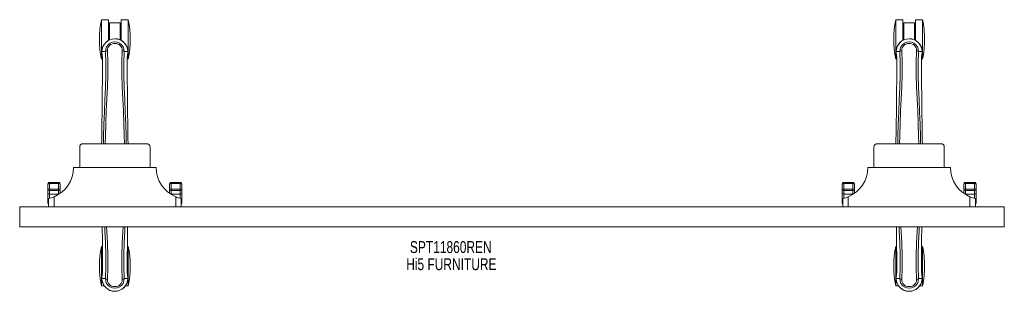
# Model space of a CAD drawing. Header units: inches. Extents: x 13 to 72.5, y 29.8 to 46.2.
import ezdxf

# ---------------------------------------------------------------- set-up
doc = ezdxf.new("R2010")
doc.units = ezdxf.units.IN
doc.header["$MEASUREMENT"] = 0
doc.linetypes.add('SLD-Solid', pattern=[0])
doc.layers.add('HI5-SYMBOLTEXT', color=5, linetype='SLD-Solid')
doc.styles.add('SLDTEXTSTYLE0', font='TXT', dxfattribs={"width": 0.75})

# ---------------------------------------------------------------- blocks, each defined once
blk = doc.blocks.new('SW_NOTE_0')
at = {"layer": 'HI5-SYMBOLTEXT', "color": 0, "char_height": 0.72, "attachment_point": 1, "style": 'SLDTEXTSTYLE0'}
for s, insert in [('SPT11860REN', (0, 0.928)), ('Hi5 FURNITURE', (-0.227, -0.107))]:
    blk.add_mtext(s, dxfattribs=dict(at, insert=insert))

msp = doc.modelspace()

# ---------------------------------------------------------------- linework, layer by layer
at = {"color": 7, "linetype": 'SLD-Solid', "lineweight": 15}
for p, q in [((18.388, 46.197), (17.955, 46.197)), ((17.955, 43.822), (17.955, 46.197)), ((18.388, 44.948), (18.388, 46.197)), ((19.08, 46.009), (18.45, 46.009)), ((18.45, 44.979), (18.45, 46.009)), ((19.08, 46.009), (19.08, 44.979)), ((19.576, 46.197), (19.143, 46.197)), ((19.143, 44.948), (19.143, 46.197)), ((19.576, 43.822), (19.576, 46.197)), ((66.388, 46.197), (65.955, 46.197)), ((65.955, 43.822), (65.955, 46.197)), ((66.388, 44.948), (66.388, 46.197)), ((67.08, 46.009), (66.45, 46.009)), ((66.45, 44.979), (66.45, 46.009)), ((67.08, 46.009), (67.08, 44.979)), ((67.576, 46.197), (67.143, 46.197)), ((67.143, 44.948), (67.143, 46.197)), ((67.576, 43.822), (67.576, 46.197)), ((18.45, 45.259), (18.388, 45.259)), ((19.143, 45.259), (19.08, 45.259)), ((66.45, 45.259), (66.388, 45.259)), ((67.143, 45.259), (67.08, 45.259)), ((17.984, 44.276), (17.984, 44.167)), ((17.988, 44.276), (17.984, 44.276)), ((17.984, 44.167), (17.984, 44.164)), ((17.986, 44.277), (17.986, 44.167)), ((18.032, 44.276), (17.988, 44.276)), ((18.051, 44.275), (18.032, 44.276)), ((18.197, 44.276), (18.051, 44.275)), ((19.333, 44.276), (19.333, 44.275)), ((19.333, 44.276), (19.479, 44.275)), ((19.479, 44.275), (19.499, 44.276)), ((19.499, 44.276), (19.542, 44.276)), ((19.546, 44.276), (19.542, 44.276)), ((19.545, 44.167), (19.544, 44.276)), ((19.545, 44.152), (19.546, 44.164)), ((19.546, 44.276), (19.546, 44.167)), ((19.546, 44.164), (19.546, 44.167)), ((65.984, 44.276), (65.984, 44.167)), ((65.988, 44.276), (65.984, 44.276)), ((65.984, 44.167), (65.984, 44.164)), ((65.986, 44.277), (65.986, 44.167)), ((66.032, 44.276), (65.988, 44.276)), ((66.051, 44.275), (66.032, 44.276)), ((66.197, 44.276), (66.051, 44.275)), ((67.333, 44.276), (67.333, 44.275)), ((67.333, 44.276), (67.479, 44.275)), ((67.479, 44.275), (67.499, 44.276)), ((67.499, 44.276), (67.542, 44.276)), ((67.546, 44.276), (67.542, 44.276)), ((67.545, 44.167), (67.544, 44.276)), ((67.545, 44.152), (67.546, 44.164)), ((67.546, 44.276), (67.546, 44.167)), ((67.546, 44.164), (67.546, 44.167)), ((17.955, 43.822), (18.018, 43.822)), ((18.016, 43.232), (18.019, 43.787)), ((19.512, 43.822), (19.576, 43.822)), ((19.512, 43.787), (19.514, 43.219)), ((65.955, 43.822), (66.018, 43.822)), ((66.016, 43.232), (66.019, 43.787)), ((67.512, 43.822), (67.576, 43.822)), ((67.512, 43.787), (67.514, 43.219)), ((16.84, 38.702), (20.69, 38.702)), ((64.84, 38.702), (68.69, 38.702)), ((16.64, 38.502), (16.64, 37.264)), ((20.89, 38.502), (20.89, 37.264)), ((64.64, 38.502), (64.64, 37.264)), ((68.89, 38.502), (68.89, 37.264)), ((16.265, 37.264), (21.265, 37.264)), ((64.265, 37.264), (69.265, 37.264)), ((15.365, 36.367), (14.815, 36.367)), ((14.815, 36.367), (14.815, 36.3)), ((14.815, 36.3), (14.815, 35.956)), ((15.365, 36.3), (14.815, 36.3)), ((15.365, 36.3), (15.365, 36.367)), ((15.365, 35.956), (15.365, 36.3)), ((22.715, 36.367), (22.165, 36.367)), ((22.165, 36.367), (22.165, 36.3)), ((22.165, 36.3), (22.165, 35.956)), ((22.715, 36.3), (22.165, 36.3)), ((22.715, 36.3), (22.715, 36.367)), ((22.715, 35.956), (22.715, 36.3)), ((63.365, 36.367), (62.815, 36.367)), ((62.815, 36.367), (62.815, 36.3)), ((62.815, 36.3), (62.815, 35.956)), ((63.365, 36.3), (62.815, 36.3)), ((63.365, 36.3), (63.365, 36.367)), ((63.365, 35.956), (63.365, 36.3)), ((70.715, 36.367), (70.165, 36.367)), ((70.165, 36.367), (70.165, 36.3)), ((70.165, 36.3), (70.165, 35.956)), ((70.715, 36.3), (70.165, 36.3)), ((70.715, 36.3), (70.715, 36.367)), ((70.715, 35.956), (70.715, 36.3)), ((14.715, 36.053), (14.715, 36.24)), ((14.715, 35.969), (14.715, 36.053)), ((14.715, 35.7), (14.715, 35.969)), ((14.815, 35.956), (15.365, 35.956)), ((14.815, 35.956), (14.815, 35.872)), ((14.815, 35.872), (15.365, 35.872)), ((14.815, 35.872), (14.815, 35.663)), ((15.365, 35.872), (15.365, 35.956)), ((15.365, 35.663), (15.365, 35.872)), ((15.465, 36.24), (15.465, 36.053)), ((15.465, 36.053), (15.465, 35.969)), ((15.465, 35.969), (15.465, 35.704)), ((22.065, 36.053), (22.065, 36.24)), ((22.065, 35.969), (22.065, 36.053)), ((22.065, 35.704), (22.065, 35.969)), ((22.715, 35.956), (22.165, 35.956)), ((22.165, 35.956), (22.165, 35.872)), ((22.715, 35.872), (22.165, 35.872)), ((22.165, 35.872), (22.165, 35.663)), ((22.715, 35.872), (22.715, 35.956)), ((22.715, 35.663), (22.715, 35.872)), ((22.815, 36.24), (22.815, 36.053)), ((22.815, 36.053), (22.815, 35.969)), ((22.815, 35.969), (22.815, 35.7)), ((62.715, 36.053), (62.715, 36.24)), ((62.715, 35.969), (62.715, 36.053)), ((62.715, 35.7), (62.715, 35.969)), ((62.815, 35.956), (63.365, 35.956)), ((62.815, 35.956), (62.815, 35.872)), ((62.815, 35.872), (63.365, 35.872)), ((62.815, 35.872), (62.815, 35.663)), ((63.365, 35.872), (63.365, 35.956)), ((63.365, 35.663), (63.365, 35.872)), ((63.465, 36.24), (63.465, 36.053)), ((63.465, 36.053), (63.465, 35.969)), ((63.465, 35.969), (63.465, 35.704)), ((70.065, 36.053), (70.065, 36.24)), ((70.065, 35.969), (70.065, 36.053)), ((70.065, 35.704), (70.065, 35.969)), ((70.715, 35.956), (70.165, 35.956)), ((70.165, 35.956), (70.165, 35.872)), ((70.715, 35.872), (70.165, 35.872)), ((70.165, 35.872), (70.165, 35.663)), ((70.715, 35.872), (70.715, 35.956)), ((70.715, 35.663), (70.715, 35.872)), ((70.815, 36.24), (70.815, 36.053)), ((70.815, 36.053), (70.815, 35.969)), ((70.815, 35.969), (70.815, 35.7)), ((14.715, 35.273), (14.715, 35.7)), ((14.715, 35.114), (14.715, 35.273)), ((14.765, 34.889), (14.765, 35.389)), ((15.365, 35.663), (14.815, 35.663)), ((14.815, 35.663), (14.815, 35.402)), ((15.089, 35.493), (15.089, 34.889)), ((15.365, 35.637), (15.365, 35.663)), ((22.715, 35.663), (22.165, 35.663)), ((22.165, 35.663), (22.165, 35.637)), ((22.441, 34.889), (22.441, 35.493)), ((22.715, 35.402), (22.715, 35.663)), ((22.765, 35.389), (22.765, 34.889)), ((22.815, 35.7), (22.815, 35.273)), ((22.815, 35.273), (22.815, 35.114)), ((62.715, 35.273), (62.715, 35.7)), ((62.715, 35.114), (62.715, 35.273)), ((62.765, 34.889), (62.765, 35.389)), ((63.365, 35.663), (62.815, 35.663)), ((62.815, 35.663), (62.815, 35.402)), ((63.089, 35.493), (63.089, 34.889)), ((63.365, 35.637), (63.365, 35.663)), ((70.715, 35.663), (70.165, 35.663)), ((70.165, 35.663), (70.165, 35.637)), ((70.441, 34.889), (70.441, 35.493)), ((70.715, 35.402), (70.715, 35.663)), ((70.765, 35.389), (70.765, 34.889)), ((70.815, 35.7), (70.815, 35.273)), ((70.815, 35.273), (70.815, 35.114)), ((13.015, 33.686), (13.015, 34.889)), ((13.015, 34.889), (72.515, 34.889)), ((72.515, 33.686), (72.515, 34.889)), ((72.515, 33.686), (13.015, 33.686)), ((18.012, 32.497), (17.955, 32.497)), ((17.955, 30.122), (17.955, 32.497)), ((19.576, 32.497), (19.518, 32.497)), ((19.576, 30.122), (19.576, 32.497)), ((66.012, 32.497), (65.955, 32.497)), ((65.955, 30.122), (65.955, 32.497)), ((67.576, 32.497), (67.518, 32.497)), ((67.576, 30.122), (67.576, 32.497)), ((18.019, 31.042), (18.016, 31.61)), ((19.514, 31.597), (19.512, 31.042)), ((66.019, 31.042), (66.016, 31.61)), ((67.514, 31.597), (67.512, 31.042)), ((17.986, 30.677), (17.984, 30.665)), ((17.984, 30.665), (17.984, 30.662)), ((17.984, 30.553), (17.984, 30.662)), ((17.984, 30.553), (17.988, 30.553)), ((17.986, 30.662), (17.986, 30.553)), ((18.032, 30.553), (17.988, 30.553)), ((18.051, 30.554), (18.032, 30.553)), ((18.197, 30.553), (18.051, 30.554)), ((18.197, 30.553), (18.197, 30.554)), ((18.313, 30.501), (18.313, 30.501)), ((19.217, 30.502), (19.217, 30.501)), ((19.333, 30.553), (19.479, 30.554)), ((19.479, 30.554), (19.499, 30.553)), ((19.499, 30.553), (19.542, 30.553)), ((19.542, 30.553), (19.546, 30.553)), ((19.544, 30.553), (19.545, 30.662)), ((19.546, 30.662), (19.546, 30.665)), ((19.546, 30.553), (19.546, 30.662)), ((65.986, 30.677), (65.984, 30.665)), ((65.984, 30.665), (65.984, 30.662)), ((65.984, 30.553), (65.984, 30.662)), ((65.984, 30.553), (65.988, 30.553)), ((65.986, 30.662), (65.986, 30.553)), ((66.032, 30.553), (65.988, 30.553)), ((66.051, 30.554), (66.032, 30.553)), ((66.197, 30.553), (66.051, 30.554)), ((66.197, 30.553), (66.197, 30.554)), ((66.313, 30.501), (66.313, 30.501)), ((67.217, 30.502), (67.217, 30.501)), ((67.333, 30.553), (67.479, 30.554)), ((67.479, 30.554), (67.499, 30.553)), ((67.499, 30.553), (67.542, 30.553)), ((67.542, 30.553), (67.546, 30.553)), ((67.544, 30.553), (67.545, 30.662)), ((67.546, 30.662), (67.546, 30.665)), ((67.546, 30.553), (67.546, 30.662)), ((17.955, 30.122), (18.122, 30.122)), ((19.409, 30.122), (19.576, 30.122)), ((65.955, 30.122), (66.122, 30.122)), ((67.409, 30.122), (67.576, 30.122))]:
    msp.add_line(p, q, dxfattribs=at)
at = {"color": 7, "linetype": 'SLD-Solid', "lineweight": 15, "flags": 128}
for points in [[(19.217, 44.328), (19.213, 44.41), (19.19, 44.491), (19.15, 44.566), (19.094, 44.633), (19.024, 44.688), (18.943, 44.728), (18.856, 44.753), (18.765, 44.762), (18.675, 44.753), (18.587, 44.728), (18.507, 44.688), (18.437, 44.633), (18.38, 44.566), (18.34, 44.491), (18.318, 44.41), (18.313, 44.328)], [(67.217, 44.328), (67.213, 44.41), (67.19, 44.491), (67.15, 44.566), (67.094, 44.633), (67.024, 44.688), (66.943, 44.728), (66.856, 44.753), (66.765, 44.762), (66.675, 44.753), (66.587, 44.728), (66.507, 44.688), (66.437, 44.633), (66.38, 44.566), (66.34, 44.491), (66.318, 44.41), (66.313, 44.328)], [(17.984, 44.167), (17.995, 44.073), (18.008, 44)], [(17.984, 44.164), (17.995, 44.066), (18.008, 43.998)], [(18.081, 38.702), (18.086, 39.122), (18.106, 39.875), (18.134, 40.625), (18.166, 41.37), (18.195, 42.109), (18.215, 42.841), (18.216, 43.564), (18.197, 44.276)], [(18.19, 38.702), (18.197, 39.177), (18.218, 39.93), (18.249, 40.679), (18.283, 41.423), (18.314, 42.161), (18.333, 42.893), (18.334, 43.615), (18.313, 44.327)], [(18.242, 44.309), (18.213, 44.293), (18.197, 44.276)], [(18.313, 44.328), (18.275, 44.32), (18.242, 44.309)], [(18.313, 44.327), (18.313, 44.328), (18.313, 44.328)], [(19.217, 44.327), (19.196, 43.615), (19.197, 42.893), (19.216, 42.161), (19.248, 41.423), (19.282, 40.679), (19.312, 39.93), (19.333, 39.177), (19.34, 38.702)], [(19.217, 44.328), (19.217, 44.328), (19.217, 44.327)], [(19.288, 44.309), (19.255, 44.32), (19.217, 44.328)], [(19.333, 44.276), (19.317, 44.293), (19.288, 44.309)], [(19.449, 38.702), (19.444, 39.122), (19.425, 39.875), (19.397, 40.625), (19.365, 41.37), (19.335, 42.109), (19.316, 42.841), (19.314, 43.564), (19.333, 44.276)], [(19.521, 43.99), (19.535, 44.066), (19.536, 44.076)], [(65.984, 44.167), (65.995, 44.073), (66.008, 44)], [(65.984, 44.164), (65.995, 44.066), (66.008, 43.998)], [(66.081, 38.702), (66.086, 39.122), (66.106, 39.875), (66.134, 40.625), (66.166, 41.37), (66.195, 42.109), (66.215, 42.841), (66.216, 43.564), (66.197, 44.276)], [(66.19, 38.702), (66.197, 39.177), (66.218, 39.93), (66.249, 40.679), (66.283, 41.423), (66.314, 42.161), (66.333, 42.893), (66.334, 43.615), (66.313, 44.327)], [(66.242, 44.309), (66.213, 44.293), (66.197, 44.276)], [(66.313, 44.328), (66.275, 44.32), (66.242, 44.309)], [(66.313, 44.327), (66.313, 44.328), (66.313, 44.328)], [(67.217, 44.327), (67.196, 43.615), (67.197, 42.893), (67.216, 42.161), (67.248, 41.423), (67.282, 40.679), (67.312, 39.93), (67.333, 39.177), (67.34, 38.702)], [(67.217, 44.328), (67.217, 44.328), (67.217, 44.327)], [(67.288, 44.309), (67.255, 44.32), (67.217, 44.328)], [(67.333, 44.276), (67.317, 44.293), (67.288, 44.309)], [(67.449, 38.702), (67.444, 39.122), (67.425, 39.875), (67.397, 40.625), (67.365, 41.37), (67.335, 42.109), (67.316, 42.841), (67.314, 43.564), (67.333, 44.276)], [(67.521, 43.99), (67.535, 44.066), (67.536, 44.076)], [(18.008, 44), (18.008, 43.995), (18.009, 43.99)], [(18.019, 43.787), (18.018, 43.786), (18.02, 43.786), (18.02, 43.786)], [(18.02, 43.786), (18.02, 43.413), (18.019, 43.232)], [(19.512, 43.787), (19.512, 43.786), (19.511, 43.786), (19.51, 43.786)], [(19.511, 43.219), (19.511, 43.444), (19.51, 43.786)], [(19.521, 43.99), (19.522, 43.995), (19.522, 44)], [(66.008, 44), (66.008, 43.995), (66.009, 43.99)], [(66.019, 43.787), (66.018, 43.786), (66.02, 43.786), (66.02, 43.786)], [(66.02, 43.786), (66.02, 43.413), (66.019, 43.232)], [(67.512, 43.787), (67.512, 43.786), (67.511, 43.786), (67.51, 43.786)], [(67.511, 43.219), (67.511, 43.444), (67.51, 43.786)], [(67.521, 43.99), (67.522, 43.995), (67.522, 44)], [(14.815, 36.3), (14.809, 36.3), (14.789, 36.298), (14.773, 36.294), (14.745, 36.282), (14.743, 36.281), (14.729, 36.27), (14.718, 36.254), (14.716, 36.247), (14.715, 36.244), (14.715, 36.242), (14.715, 36.241), (14.715, 36.241), (14.715, 36.24), (14.715, 36.24)], [(15.465, 36.24), (15.465, 36.24), (15.465, 36.241), (15.465, 36.241), (15.465, 36.242), (15.465, 36.244), (15.464, 36.247), (15.462, 36.254), (15.451, 36.27), (15.437, 36.281), (15.435, 36.282), (15.407, 36.294), (15.391, 36.298), (15.371, 36.3), (15.365, 36.3)], [(22.165, 36.3), (22.159, 36.3), (22.139, 36.298), (22.123, 36.294), (22.095, 36.282), (22.093, 36.281), (22.079, 36.27), (22.068, 36.254), (22.066, 36.247), (22.065, 36.244), (22.065, 36.242), (22.065, 36.241), (22.065, 36.241), (22.065, 36.24), (22.065, 36.24)], [(22.815, 36.24), (22.815, 36.24), (22.815, 36.241), (22.815, 36.241), (22.815, 36.242), (22.815, 36.244), (22.814, 36.247), (22.812, 36.254), (22.801, 36.27), (22.787, 36.281), (22.785, 36.282), (22.757, 36.294), (22.741, 36.298), (22.721, 36.3), (22.715, 36.3)], [(62.815, 36.3), (62.809, 36.3), (62.789, 36.298), (62.773, 36.294), (62.745, 36.282), (62.743, 36.281), (62.729, 36.27), (62.718, 36.254), (62.716, 36.247), (62.715, 36.244), (62.715, 36.242), (62.715, 36.241), (62.715, 36.241), (62.715, 36.24), (62.715, 36.24)], [(63.465, 36.24), (63.465, 36.24), (63.465, 36.241), (63.465, 36.241), (63.465, 36.242), (63.465, 36.244), (63.464, 36.247), (63.462, 36.254), (63.451, 36.27), (63.437, 36.281), (63.435, 36.282), (63.407, 36.294), (63.391, 36.298), (63.371, 36.3), (63.365, 36.3)], [(70.165, 36.3), (70.159, 36.3), (70.139, 36.298), (70.123, 36.294), (70.095, 36.282), (70.093, 36.281), (70.079, 36.27), (70.068, 36.254), (70.066, 36.247), (70.065, 36.244), (70.065, 36.242), (70.065, 36.241), (70.065, 36.241), (70.065, 36.24), (70.065, 36.24)], [(70.815, 36.24), (70.815, 36.24), (70.815, 36.241), (70.815, 36.241), (70.815, 36.242), (70.815, 36.244), (70.814, 36.247), (70.812, 36.254), (70.801, 36.27), (70.787, 36.281), (70.785, 36.282), (70.757, 36.294), (70.741, 36.298), (70.721, 36.3), (70.715, 36.3)], [(14.715, 35.7), (14.717, 35.693), (14.723, 35.686), (14.732, 35.679), (14.744, 35.674), (14.76, 35.669), (14.777, 35.666), (14.796, 35.664), (14.815, 35.663)], [(14.715, 35.273), (14.717, 35.265), (14.723, 35.258), (14.732, 35.252), (14.744, 35.247), (14.76, 35.242), (14.765, 35.241)], [(22.715, 35.663), (22.735, 35.664), (22.753, 35.666), (22.771, 35.669), (22.786, 35.674), (22.798, 35.679), (22.808, 35.686), (22.813, 35.693), (22.815, 35.7)], [(22.765, 35.241), (22.771, 35.242), (22.786, 35.247), (22.798, 35.252), (22.808, 35.258), (22.813, 35.265), (22.815, 35.273)], [(62.715, 35.7), (62.717, 35.693), (62.723, 35.686), (62.732, 35.679), (62.744, 35.674), (62.76, 35.669), (62.777, 35.666), (62.796, 35.664), (62.815, 35.663)], [(62.715, 35.273), (62.717, 35.265), (62.723, 35.258), (62.732, 35.252), (62.744, 35.247), (62.76, 35.242), (62.765, 35.241)], [(70.715, 35.663), (70.735, 35.664), (70.753, 35.666), (70.771, 35.669), (70.786, 35.674), (70.798, 35.679), (70.808, 35.686), (70.813, 35.693), (70.815, 35.7)], [(70.765, 35.241), (70.771, 35.242), (70.786, 35.247), (70.798, 35.252), (70.808, 35.258), (70.813, 35.265), (70.815, 35.273)], [(18.016, 31.61), (18.01, 32.878), (18, 33.686)], [(18.156, 33.686), (18.166, 33.459), (18.195, 32.72), (18.215, 31.988), (18.216, 31.265), (18.197, 30.553)], [(18.313, 30.501), (18.334, 31.214), (18.333, 31.936), (18.314, 32.668), (18.283, 33.406), (18.27, 33.686)], [(19.26, 33.686), (19.248, 33.406), (19.216, 32.668), (19.197, 31.936), (19.196, 31.214), (19.217, 30.502)], [(19.374, 33.686), (19.365, 33.459), (19.335, 32.72), (19.316, 31.988), (19.314, 31.265), (19.333, 30.553)], [(19.53, 33.686), (19.52, 32.878), (19.514, 31.597)], [(66.016, 31.61), (66.01, 32.878), (66, 33.686)], [(66.156, 33.686), (66.166, 33.459), (66.195, 32.72), (66.215, 31.988), (66.216, 31.265), (66.197, 30.553)], [(66.313, 30.501), (66.334, 31.214), (66.333, 31.936), (66.314, 32.668), (66.283, 33.406), (66.27, 33.686)], [(67.26, 33.686), (67.248, 33.406), (67.216, 32.668), (67.197, 31.936), (67.196, 31.214), (67.217, 30.502)], [(67.374, 33.686), (67.365, 33.459), (67.335, 32.72), (67.316, 31.988), (67.314, 31.265), (67.333, 30.553)], [(67.53, 33.686), (67.52, 32.878), (67.514, 31.597)], [(18.019, 31.61), (18.02, 31.385), (18.02, 31.043)], [(19.51, 31.043), (19.511, 31.416), (19.511, 31.597)], [(66.019, 31.61), (66.02, 31.385), (66.02, 31.043)], [(67.51, 31.043), (67.511, 31.416), (67.511, 31.597)], [(18.019, 31.042), (18.018, 31.043), (18.02, 31.043), (18.02, 31.043)], [(19.512, 31.042), (19.512, 31.043), (19.511, 31.043), (19.51, 31.043)], [(66.019, 31.042), (66.018, 31.043), (66.02, 31.043), (66.02, 31.043)], [(67.512, 31.042), (67.512, 31.043), (67.511, 31.043), (67.51, 31.043)], [(18.009, 30.839), (17.995, 30.763), (17.994, 30.753)], [(18.009, 30.839), (18.008, 30.834), (18.008, 30.829)], [(18.197, 30.553), (18.213, 30.536), (18.242, 30.52)], [(18.242, 30.52), (18.275, 30.509), (18.313, 30.501)], [(18.313, 30.501), (18.318, 30.419), (18.34, 30.338), (18.38, 30.263), (18.437, 30.196), (18.507, 30.141), (18.587, 30.101), (18.674, 30.076), (18.765, 30.067), (18.856, 30.076), (18.943, 30.101), (19.023, 30.141), (19.093, 30.196), (19.15, 30.263), (19.19, 30.338), (19.213, 30.419), (19.217, 30.501)], [(19.217, 30.501), (19.255, 30.509), (19.288, 30.52)], [(19.288, 30.52), (19.317, 30.536), (19.333, 30.553)], [(19.522, 30.829), (19.522, 30.834), (19.521, 30.839)], [(19.546, 30.665), (19.535, 30.763), (19.522, 30.831)], [(19.546, 30.662), (19.536, 30.756), (19.522, 30.829)], [(66.009, 30.839), (65.995, 30.763), (65.994, 30.753)], [(66.009, 30.839), (66.008, 30.834), (66.008, 30.829)], [(66.197, 30.553), (66.213, 30.536), (66.242, 30.52)], [(66.242, 30.52), (66.275, 30.509), (66.313, 30.501)], [(66.313, 30.501), (66.318, 30.419), (66.34, 30.338), (66.38, 30.263), (66.437, 30.196), (66.507, 30.141), (66.587, 30.101), (66.674, 30.076), (66.765, 30.067), (66.856, 30.076), (66.943, 30.101), (67.023, 30.141), (67.093, 30.196), (67.15, 30.263), (67.19, 30.338), (67.213, 30.419), (67.217, 30.501)], [(67.217, 30.501), (67.255, 30.509), (67.288, 30.52)], [(67.288, 30.52), (67.317, 30.536), (67.333, 30.553)], [(67.522, 30.829), (67.522, 30.834), (67.521, 30.839)], [(67.546, 30.665), (67.535, 30.763), (67.522, 30.831)], [(67.546, 30.662), (67.536, 30.756), (67.522, 30.829)]]:
    msp.add_lwpolyline(points, dxfattribs=at)
at = {"color": 7, "linetype": 'SLD-Solid', "lineweight": 15}
for centre, radius, start, end in [((23.865, 45.009), 6.029, 168.63994, 191.36006), ((13.665, 45.009), 6.029, 348.63994, 11.36006), ((71.865, 45.009), 6.029, 168.63994, 191.36006), ((61.665, 45.009), 6.029, 0, 11.36006), ((18.765, 44.264), 0.781, 0.86907, 180), ((18.765, 44.264), 0.781, 0.8627, 179.13727), ((18.765, 44.291), 0.568, 358.4775, 181.52144), ((66.765, 44.264), 0.781, 0.86907, 180), ((66.765, 44.264), 0.781, 0.8627, 179.13727), ((66.765, 44.291), 0.568, 358.4775, 181.52144), ((61.665, 45.009), 6.029, 348.63994, 0), ((18.281, 44.261), 1.269, 348.12286, 355.76325), ((66.281, 44.261), 1.268, 348.12062, 355.76391), ((16.603, 43.821), 1.416, 358.59936, 7.24441), ((20.947, 43.82), 1.436, 172.81518, 181.34485), ((64.602, 43.821), 1.417, 358.60057, 7.2432), ((68.947, 43.82), 1.436, 172.81518, 181.34485), ((-294.522, 44.468), 312.54, 358.94288, 359.77341), ((331.767, 44.464), 312.255, 180.22849, 181.05739), ((-246.557, 44.469), 312.575, 358.94292, 359.77337), ((379.767, 44.464), 312.255, 180.22849, 181.05739), ((16.84, 38.502), 0.2, 90, 180), ((20.69, 38.502), 0.2, 0, 90), ((64.84, 38.502), 0.2, 90, 180), ((68.69, 38.502), 0.2, 0, 90), ((14.342, 37.265), 1.923, 292.85334, 359.97769), ((23.188, 37.265), 1.923, 180.01337, 247.1556), ((62.342, 37.265), 1.923, 292.85334, 359.97769), ((71.188, 37.265), 1.923, 180.01322, 247.15575), ((14.834, 36.247), 0.119, 99.21876, 183.33197), ((15.346, 36.247), 0.119, 356.66761, 80.78034), ((22.184, 36.247), 0.119, 99.21966, 183.33239), ((22.696, 36.247), 0.119, 356.68442, 80.76419), ((62.834, 36.247), 0.119, 99.22013, 183.33192), ((63.346, 36.247), 0.119, 356.66761, 80.78034), ((70.184, 36.247), 0.119, 99.2176, 183.33445), ((70.696, 36.247), 0.119, 356.70124, 80.74802), ((14.813, 36.054), 0.0982, 180.68901, 271.06429), ((14.813, 35.971), 0.0984, 181.00497, 270.96993), ((15.367, 36.054), 0.0982, 268.93548, 359.31257), ((15.367, 35.971), 0.0983, 269.0287, 358.99775), ((22.163, 36.054), 0.0982, 180.68743, 271.06452), ((22.163, 35.971), 0.0983, 181.00361, 270.96994), ((22.717, 36.054), 0.0982, 268.93587, 359.31151), ((22.717, 35.971), 0.0984, 269.03007, 358.99571), ((62.813, 36.054), 0.0982, 180.689, 271.06295), ((62.813, 35.971), 0.0984, 181.00495, 270.9686), ((63.367, 36.054), 0.0982, 268.93603, 359.31202), ((63.367, 35.971), 0.0983, 269.03006, 358.99639), ((70.163, 36.054), 0.0982, 180.68743, 271.06452), ((70.163, 35.971), 0.0983, 181.00225, 270.9713), ((70.717, 36.054), 0.0982, 268.93571, 359.31099), ((70.717, 35.971), 0.0984, 269.03007, 358.99503), ((14.815, 35.114), 0.1, 180, 240), ((14.343, 37.264), 1.922, 282.68026, 292.83106), ((15.366, 35.911), 0.247, 269.77421, 280.76569), ((22.164, 35.91), 0.247, 259.233, 270.22658), ((23.188, 37.267), 1.925, 247.177, 257.31156), ((22.715, 35.114), 0.1, 300, 0), ((62.815, 35.114), 0.1, 180, 240), ((62.343, 37.265), 1.922, 282.68043, 292.83089), ((63.366, 35.91), 0.247, 269.77342, 280.767), ((70.164, 35.91), 0.247, 259.23407, 270.22604), ((71.188, 37.267), 1.925, 247.17671, 257.31173), ((70.715, 35.114), 0.1, 300, 0), ((23.865, 31.309), 6.029, 168.63994, 191.36006), ((13.665, 31.309), 6.029, 348.63994, 11.36006), ((71.865, 31.309), 6.029, 168.63994, 191.36006), ((61.665, 31.309), 6.029, 0, 11.36006), ((16.584, 31.009), 1.436, 352.8152, 1.34482), ((20.928, 31.008), 1.417, 178.60058, 187.24317), ((64.584, 31.009), 1.436, 352.8152, 1.34482), ((68.928, 31.008), 1.416, 178.59937, 187.24439), ((61.665, 31.309), 6.029, 348.63994, 0), ((19.249, 30.568), 1.268, 168.1207, 175.76387), ((18.765, 30.564), 0.781, 180.86907, 0), ((18.765, 30.564), 0.781, 180.8627, 359.13727), ((18.765, 30.538), 0.568, 178.47749, 1.52148), ((67.249, 30.568), 1.269, 168.12293, 175.76321), ((66.765, 30.564), 0.781, 180.86907, 0), ((66.765, 30.564), 0.781, 180.8627, 359.13727), ((66.765, 30.538), 0.568, 178.47757, 1.5214)]:
    msp.add_arc(centre, radius, start, end, dxfattribs=at)

# ---------------------------------------------------------------- block references
at = {"layer": 'HI5-SYMBOLTEXT', "color": 5}
msp.add_blockref('SW_NOTE_0', (36.598, 31.889), dxfattribs=at)

doc.saveas('drawing.dxf')
